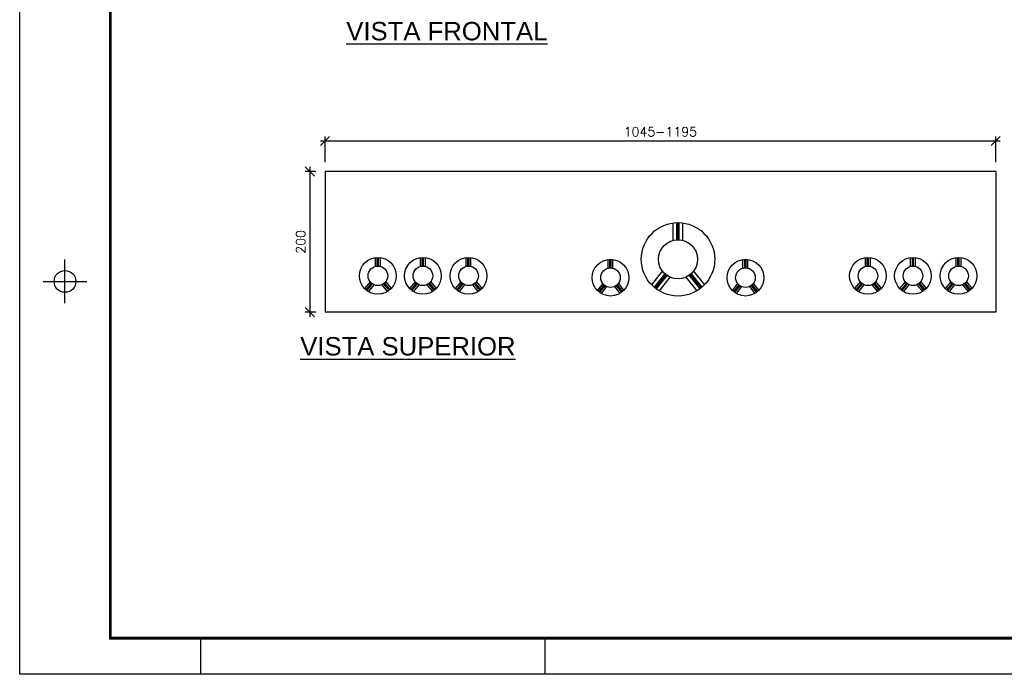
# Paper-space layout '004.DetalheDoQuadroDeMedição.R00' of a CAD drawing. Header units: millimetres. Extents: x -8768 to 2147, y 15 to 4218.
# Tile 1 of 8: x 1447 to 1719, y 15 to 196. Entities that reach past the tile are written whole.
import ezdxf

# ---------------------------------------------------------------- set-up
doc = ezdxf.new("R2010")
doc.units = ezdxf.units.MM
doc.header["$LTSCALE"] = 0.5
for name, color, linetype in [('_CLEMAR-TEXTOS', 8, 'Continuous'), ('BARRAMENTO', 8, 'Continuous'), ('COTAS', 6, 'Continuous'), ('EL_Pranchas', 7, 'Continuous'), ('EXISTENTE', 7, 'Continuous'), ('EXP_Pranchas', 7, 'Continuous')]:
    doc.layers.add(name, color=color, linetype=linetype)
doc.styles.add('arial', font='arial.ttf')
doc.styles.add('Romans_TXT', font='romans.shx')
doc.dimstyles.new('CLEMAR - 1-100', dxfattribs={"dimtxt": 15, "dimasz": 15, "dimexe": 7.5, "dimexo": 15, "dimgap": 7.5, "dimtad": 1, "dimdec": 0, "dimtxsty": 'Romans_TXT', "dimblk": 'OBLIQUE', "dimcen": 0, "dimdle": 7.5, "dimclrd": 8, "dimclre": 8, "dimclrt": 1, "dimadec": 0, "dimazin": 0, "dimtfac": 1, "dimtdec": 0, "dimtmove": 2, "dimatfit": 3, "dimldrblk": 'OBLIQUE', "dimfxl": 7.5, "dimarcsym": 0})

# ---------------------------------------------------------------- blocks, each defined once
blk = doc.blocks.new('*U881')
at = {"layer": 'EXP_Pranchas'}
for p, q in [((-687.5, 102.5), (-687.5, 114.5)), ((-693.5, 108.5), (-681.5, 108.5)), ((-650, 0), (-650, 10)), ((-555, 0), (-555, 10))]:
    blk.add_line(p, q, dxfattribs=at)
blk.add_lwpolyline([(0, 0), (-700, 0), (-700, 420), (0, 420)], close=True, dxfattribs=at)
at = {"layer": 'EXP_Pranchas', "const_width": 0.8}
blk.add_lwpolyline([(-675, 10), (-10, 10), (-10, 410), (-675, 410)], close=True, dxfattribs=at)
at = {"layer": 'EXP_Pranchas'}
blk.add_circle((-687.5, 108.5), 3, dxfattribs=at)
blk = doc.blocks.new('_Oblique')
at = {"color": 0, "linetype": 'ByBlock', "lineweight": -2}
blk.add_line((-0.5, -0.5), (0.5, 0.5), dxfattribs=at)
blk = doc.blocks.new('*D888')
at = {"layer": 'COTAS', "color": 8, "lineweight": -2, "transparency": 16777216}
for p, q in [((27677.2, 11351.1), (28787.2, 11351.1)), ((27684.7, 11316.2), (27684.7, 11358.6)), ((28779.7, 11316.2), (28779.7, 11358.6))]:
    blk.add_line(p, q, dxfattribs=at)
at = {"layer": 'Defpoints', "color": 0, "lineweight": 30, "transparency": 16777216}
for p in [(28779.7, 11351.1), (27684.7, 11301.2), (28779.7, 11301.2)]:
    blk.add_point(p, dxfattribs=at)
at = {"layer": 'COTAS', "color": 8, "lineweight": -2, "transparency": 16777216, "xscale": 15, "yscale": 15, "zscale": 15, "rotation": 180}
blk.add_blockref('_Oblique', (27684.7, 11351.1), dxfattribs=at)
at = {"layer": 'COTAS', "color": 8, "lineweight": -2, "transparency": 16777216, "xscale": 15, "yscale": 15, "zscale": 15}
blk.add_blockref('_Oblique', (28779.7, 11351.1), dxfattribs=at)
at = {"layer": 'COTAS', "color": 244, "transparency": 16777216, "insert": (28232.2, 11366.1), "char_height": 15, "attachment_point": 5, "style": 'Romans_TXT'}
blk.add_mtext('1045-1195', dxfattribs=at)
blk = doc.blocks.new('*D889')
at = {"layer": 'BARRAMENTO', "color": 8, "lineweight": -2, "transparency": 16777216}
for p, q in [((27659.9, 11308.7), (27659.9, 11063.7)), ((27669.7, 11301.2), (27652.4, 11301.2)), ((27669.7, 11071.2), (27652.4, 11071.2))]:
    blk.add_line(p, q, dxfattribs=at)
at = {"layer": 'Defpoints', "color": 0, "lineweight": 30, "transparency": 16777216}
for p in [(27684.7, 11301.2), (27659.9, 11071.2), (27684.7, 11071.2)]:
    blk.add_point(p, dxfattribs=at)
at = {"layer": 'BARRAMENTO', "color": 8, "lineweight": -2, "transparency": 16777216, "xscale": 15, "yscale": 15, "zscale": 15}
for p, rotation in [((27659.9, 11301.2), 90), ((27659.9, 11071.2), 270)]:
    blk.add_blockref('_Oblique', p, dxfattribs=dict(at, rotation=rotation))
at = {"layer": 'BARRAMENTO', "color": 244, "transparency": 16777216, "insert": (27644.9, 11186.2), "char_height": 15, "attachment_point": 5, "rotation": 90, "style": 'Romans_TXT'}
blk.add_mtext('200', dxfattribs=at)
blk = doc.blocks.new('A$Cf23f456c')
at = {"layer": 'EXISTENTE'}
for p, q in [((1067, -313), (-28, -313)), ((-28, -313), (-28, -543)), ((1067, -313), (1067, -543)), ((540.3, -425.5), (540.3, -397)), ((546.3, -424.5), (546.3, -396.5)), ((548.3, -424.5), (548.3, -396.5)), ((550.3, -424.5), (550.3, -396.5)), ((556.3, -425.5), (556.3, -397)), ((54.3, -468), (54.3, -453.7)), ((57.3, -467.5), (57.3, -453.5)), ((58.3, -467.5), (58.3, -453.5)), ((59.3, -467.5), (59.3, -453.5)), ((62.3, -468), (62.3, -453.7)), ((127.8, -468), (127.8, -453.7)), ((130.8, -467.5), (130.8, -453.5)), ((131.8, -467.5), (131.8, -453.5)), ((132.8, -467.5), (132.8, -453.5)), ((135.8, -468), (135.8, -453.7)), ((202.3, -468), (202.3, -453.7)), ((205.3, -467.5), (205.3, -453.5)), ((206.3, -467.5), (206.3, -453.5)), ((207.3, -467.5), (207.3, -453.5)), ((210.3, -468), (210.3, -453.7)), ((434.1, -471), (434.1, -456.7)), ((437.1, -470.5), (437.1, -456.5)), ((438.1, -470.5), (438.1, -456.5)), ((439.1, -470.5), (439.1, -456.5)), ((442.1, -471), (442.1, -456.7)), ((654.4, -471), (654.4, -456.7)), ((657.4, -470.5), (657.4, -456.5)), ((658.4, -470.5), (658.4, -456.5)), ((659.4, -470.5), (659.4, -456.5)), ((662.4, -471), (662.4, -456.7)), ((854.4, -468), (854.4, -453.7)), ((857.4, -467.5), (857.4, -453.5)), ((858.4, -467.5), (858.4, -453.5)), ((859.4, -467.5), (859.4, -453.5)), ((862.4, -468), (862.4, -453.7)), ((927.9, -468), (927.9, -453.7)), ((930.9, -467.5), (930.9, -453.5)), ((931.9, -467.5), (931.9, -453.5)), ((932.9, -467.5), (932.9, -453.5)), ((935.9, -468), (935.9, -453.7)), ((1002.4, -468), (1002.4, -453.7)), ((1005.4, -467.5), (1005.4, -453.5)), ((1006.4, -467.5), (1006.4, -453.5)), ((1007.4, -467.5), (1007.4, -453.5)), ((1010.4, -468), (1010.4, -453.7)), ((522.7, -475.7), (505, -498)), ((526.8, -480.2), (509.3, -502.2)), ((528.3, -481.5), (510.9, -503.4)), ((568.2, -481.5), (585.7, -503.4)), ((569.7, -480.2), (587.2, -502.2)), ((573.8, -475.7), (591.6, -498)), ((45.5, -493.1), (36.6, -504.2)), ((47.5, -495.3), (38.8, -506.3)), ((48.3, -496), (39.6, -506.9)), ((49.1, -496.6), (40.4, -507.5)), ((51.8, -498.1), (42.9, -509.2)), ((64.8, -498.1), (73.7, -509.2)), ((67.4, -496.6), (76.2, -507.5)), ((68.2, -496), (77, -506.9)), ((69, -495.3), (77.8, -506.3)), ((71.1, -493.1), (79.9, -504.2)), ((119, -493.1), (110.1, -504.2)), ((121, -495.3), (112.3, -506.3)), ((121.8, -496), (113.1, -506.9)), ((122.6, -496.6), (113.9, -507.5)), ((125.3, -498.1), (116.4, -509.2)), ((138.3, -498.1), (147.2, -509.2)), ((140.9, -496.6), (149.7, -507.5)), ((141.7, -496), (150.5, -506.9)), ((142.5, -495.3), (151.3, -506.3)), ((144.6, -493.1), (153.4, -504.2)), ((193.5, -493.1), (184.6, -504.2)), ((195.5, -495.3), (186.8, -506.3)), ((196.3, -496), (187.6, -506.9)), ((197.1, -496.6), (188.4, -507.5)), ((199.8, -498.1), (190.9, -509.2)), ((212.8, -498.1), (221.7, -509.2)), ((215.4, -496.6), (224.2, -507.5)), ((216.2, -496), (225, -506.9)), ((217, -495.3), (225.8, -506.3)), ((219.1, -493.1), (227.9, -504.2)), ((425.4, -496.1), (416.5, -507.2)), ((427.4, -498.3), (418.7, -509.3)), ((448.9, -498.3), (457.6, -509.3)), ((450.9, -496.1), (459.8, -507.2)), ((529.9, -482.7), (512.5, -504.6)), ((535.2, -485.7), (517.5, -508)), ((561.3, -485.7), (579.1, -508)), ((566.6, -482.7), (584.1, -504.6)), ((645.6, -496.1), (636.8, -507.2)), ((647.7, -498.3), (638.9, -509.3)), ((669.1, -498.3), (677.9, -509.3)), ((671.2, -496.1), (680.1, -507.2)), ((845.6, -493.1), (836.7, -504.2)), ((847.7, -495.3), (838.9, -506.3)), ((848.4, -496), (839.7, -506.9)), ((849.2, -496.6), (840.5, -507.5)), ((851.9, -498.1), (843, -509.2)), ((864.9, -498.1), (873.8, -509.2)), ((867.6, -496.6), (876.3, -507.5)), ((868.4, -496), (877.1, -506.9)), ((869.1, -495.3), (877.9, -506.3)), ((871.2, -493.1), (880, -504.2)), ((919.1, -493.1), (910.2, -504.2)), ((921.2, -495.3), (912.4, -506.3)), ((921.9, -496), (913.2, -506.9)), ((922.7, -496.6), (914, -507.5)), ((925.4, -498.1), (916.5, -509.2)), ((938.4, -498.1), (947.3, -509.2)), ((941.1, -496.6), (949.8, -507.5)), ((941.9, -496), (950.6, -506.9)), ((942.6, -495.3), (951.4, -506.3)), ((944.7, -493.1), (953.5, -504.2)), ((993.6, -493.1), (984.7, -504.2)), ((995.7, -495.3), (986.9, -506.3)), ((996.4, -496), (987.7, -506.9)), ((997.2, -496.6), (988.5, -507.5)), ((999.9, -498.1), (991, -509.2)), ((1012.9, -498.1), (1021.8, -509.2)), ((1015.6, -496.6), (1024.3, -507.5)), ((1016.4, -496), (1025.1, -506.9)), ((1017.1, -495.3), (1025.9, -506.3)), ((1019.2, -493.1), (1028, -504.2)), ((428.2, -499), (419.4, -509.9)), ((429, -499.6), (420.2, -510.5)), ((431.6, -501.1), (422.7, -512.2)), ((444.7, -501.1), (453.5, -512.2)), ((447.3, -499.6), (456, -510.5)), ((448.1, -499), (456.8, -509.9)), ((648.5, -499), (639.7, -509.9)), ((649.3, -499.6), (640.5, -510.5)), ((651.9, -501.1), (643, -512.2)), ((664.9, -501.1), (673.8, -512.2)), ((667.6, -499.6), (676.3, -510.5)), ((668.4, -499), (677.1, -509.9)), ((1067, -543), (-28, -543))]:
    blk.add_line(p, q, dxfattribs=at)
for centre, radius in [((548.3, -456.5), 60), ((548.3, -456.5), 32), ((58.3, -483.5), 30), ((131.8, -483.5), 30), ((206.3, -483.5), 30), ((438.1, -486.5), 30), ((658.4, -486.5), 30), ((858.4, -483.5), 30), ((931.9, -483.5), 30), ((1006.4, -483.5), 30), ((58.3, -483.5), 16), ((131.8, -483.5), 16), ((206.3, -483.5), 16), ((438.1, -486.5), 16), ((658.4, -486.5), 16), ((858.4, -483.5), 16), ((931.9, -483.5), 16), ((1006.4, -483.5), 16)]:
    blk.add_circle(centre, radius, dxfattribs=at)
at = {"layer": '_CLEMAR-TEXTOS', "color": 0, "char_height": 30, "width": 633.446, "attachment_point": 1, "style": 'arial'}
for s, insert in [('{\\L\\C7;VISTA FRONTAL}', (6.7, -68.7)), ('{\\L\\C7;VISTA SUPERIOR}', (-68.5, -583.6))]:
    blk.add_mtext(s, dxfattribs=dict(at, insert=insert))
at = {"layer": 'BARRAMENTO'}
dim = blk.add_linear_dim(base=(-52.8, -543), p1=(-28, -313), p2=(-28, -543), angle=90, text='200', dimstyle='CLEMAR - 1-100', override={"dimtxt": 15, "dimclrt": 244}, dxfattribs=at)
dim.commit()
dim.dimension.update_dxf_attribs({"geometry": '*D889', "text_midpoint": (-67.8, -428), "insert": (-27712.7, -11614.2)})
at = {"layer": 'COTAS'}
dim = blk.add_linear_dim(base=(1067, -263.1), p1=(-28, -313), p2=(1067, -313), text='1045-1195', dimstyle='CLEMAR - 1-100', override={"dimtxt": 15, "dimclrt": 244}, dxfattribs=at)
dim.commit()
dim.dimension.update_dxf_attribs({"geometry": '*D888', "text_midpoint": (519.5, -248.1), "insert": (-27712.7, -11614.2)})

psp = doc.layouts.new('004.DetalheDoQuadroDeMedição.R00')

# ---------------------------------------------------------------- block references
at = {"xscale": 0.169, "yscale": 0.169, "zscale": 0.169}
psp.add_blockref('A$Cf23f456c', (1535.81, 207.2), dxfattribs=at)
at = {"layer": 'EL_Pranchas'}
psp.add_blockref('*U881', (2146.82, 15.46), dxfattribs=at)

doc.saveas('drawing.dxf')
